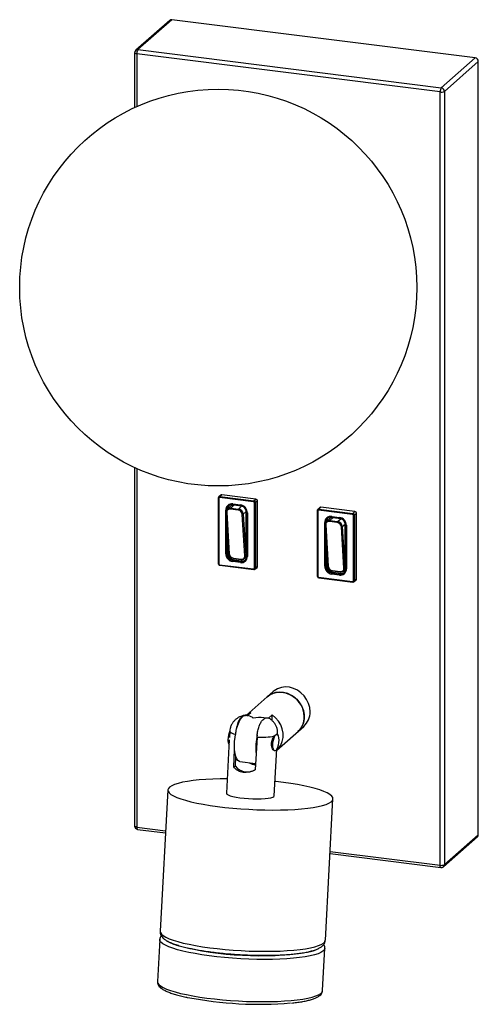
# Paper-space layout '_Dimétrica' of a CAD drawing. Header units: millimetres. Extents: x -175 to -36, y -255 to 42.
import ezdxf

# ---------------------------------------------------------------- set-up
doc = ezdxf.new("R2010")
doc.units = ezdxf.units.MM

psp = doc.layouts.new('_Dimétrica')

# ---------------------------------------------------------------- linework, layer by layer
at = {"color": 7, "linetype": 'Continuous', "lineweight": 25}
for p, q in [((-129.72, 42.21), (-139.98, 33.17)), ((-129.06, 42.41), (-139.32, 33.36)), ((-37.39, 30.86), (-129.06, 42.41)), ((-139.32, 33.36), (-47.65, 21.82)), ((-140.32, 32.42), (-140.32, 15.85)), ((-48, 20.56), (-139.67, 32.11)), ((-47.65, 21.82), (-37.39, 30.86)), ((-36.46, 29.8), (-46.71, 20.75)), ((-36.46, -204.02), (-36.46, 29.8)), ((-48, -213.26), (-48, 20.56)), ((-46.71, 20.75), (-46.71, -213.06)), ((-140.32, -92.99), (-140.32, -201.39)), ((-115.05, -102.23), (-115.05, -122.03)), ((-114.28, -101.33), (-114.9, -101.88)), ((-114.89, -101.87), (-114.9, -101.88)), ((-114.89, -102.3), (-114.89, -122.1)), ((-104.36, -103.39), (-114.65, -102.1)), ((-113.95, -101.24), (-114.56, -101.78)), ((-114.56, -101.78), (-104.28, -103.08)), ((-103.66, -102.53), (-113.95, -101.24)), ((-110.68, -104.01), (-108.34, -104.31)), ((-110.62, -104.18), (-108.28, -104.48)), ((-104.28, -103.08), (-103.66, -102.53)), ((-104.13, -123.46), (-104.13, -103.66)), ((-103.19, -103.07), (-103.81, -103.61)), ((-103.81, -103.61), (-103.81, -123.41)), ((-103.19, -122.86), (-103.19, -103.07)), ((-112.78, -119.07), (-112.78, -105.87)), ((-112.64, -106.48), (-111.87, -119)), ((-112.49, -106.57), (-111.72, -119.08)), ((-111.32, -104.7), (-112.26, -105.53)), ((-109.03, -105.87), (-111.37, -105.57)), ((-111.29, -105.26), (-110.32, -104.41)), ((-111.29, -105.26), (-108.95, -105.56)), ((-107.99, -104.7), (-110.32, -104.41)), ((-108.95, -105.56), (-107.99, -104.7)), ((-107, -119.68), (-107.77, -107.16)), ((-107.48, -107.09), (-106.58, -106.29)), ((-107.48, -107.09), (-106.71, -119.6)), ((-106.58, -119.49), (-106.58, -106.29)), ((-106.4, -106.62), (-106.4, -119.82)), ((-106.23, -106.69), (-106.23, -119.89)), ((-85.12, -106), (-85.12, -125.8)), ((-84.34, -105.11), (-84.96, -105.65)), ((-84.95, -106.08), (-84.95, -125.87)), ((-74.43, -107.17), (-84.72, -105.87)), ((-84.01, -105.01), (-84.63, -105.56)), ((-84.63, -105.56), (-74.34, -106.85)), ((-73.72, -106.31), (-84.01, -105.01)), ((-74.34, -106.85), (-73.72, -106.31)), ((-73.26, -106.84), (-73.87, -107.38)), ((-73.26, -126.64), (-73.26, -106.84)), ((-82.85, -122.84), (-82.85, -109.64)), ((-81.38, -108.47), (-82.33, -109.3)), ((-79.1, -109.64), (-81.44, -109.35)), ((-81.36, -109.03), (-80.39, -108.18)), ((-81.36, -109.03), (-79.02, -109.33)), ((-80.74, -107.78), (-78.41, -108.08)), ((-80.69, -107.95), (-78.35, -108.25)), ((-78.05, -108.47), (-80.39, -108.18)), ((-79.02, -109.33), (-78.05, -108.47)), ((-77.55, -110.86), (-76.65, -110.07)), ((-76.65, -123.26), (-76.65, -110.07)), ((-74.2, -127.23), (-74.2, -107.43)), ((-73.87, -107.38), (-73.87, -127.18)), ((-82.71, -110.25), (-81.93, -122.77)), ((-82.56, -110.34), (-81.79, -122.86)), ((-77.06, -123.45), (-77.83, -110.93)), ((-77.55, -110.86), (-76.78, -123.38)), ((-76.46, -110.39), (-76.46, -123.59)), ((-76.3, -110.47), (-76.3, -123.66)), ((-112.19, -113.68), (-112.19, -118.79)), ((-112.19, -118.79), (-112.46, -119.02)), ((-82.26, -117.46), (-82.26, -122.56)), ((-108.34, -121.75), (-110.68, -121.45)), ((-110.32, -120.91), (-110.59, -121.14)), ((-110.59, -121.14), (-108.25, -121.44)), ((-110.46, -120.38), (-108.12, -120.67)), ((-110.41, -120.5), (-108.07, -120.79)), ((-110.32, -120.91), (-107.99, -121.2)), ((-107.99, -121.2), (-108.25, -121.44)), ((-107.07, -120.51), (-106.99, -120.44)), ((-106.71, -119.6), (-106.58, -119.49)), ((-114.65, -122.37), (-104.36, -123.66)), ((-114.6, -122.54), (-104.31, -123.83)), ((-103.95, -123.73), (-103.94, -123.73)), ((-103.94, -123.73), (-103.33, -123.18)), ((-103.81, -123.41), (-103.19, -122.86)), ((-82.26, -122.56), (-82.53, -122.79)), ((-80.39, -124.68), (-80.66, -124.91)), ((-80.66, -124.91), (-78.32, -125.21)), ((-80.53, -124.15), (-78.19, -124.44)), ((-80.47, -124.27), (-78.14, -124.56)), ((-80.39, -124.68), (-78.05, -124.97)), ((-78.05, -124.97), (-78.32, -125.21)), ((-77.14, -124.28), (-77.06, -124.21)), ((-76.78, -123.38), (-76.65, -123.26)), ((-84.72, -126.14), (-74.43, -127.44)), ((-84.66, -126.31), (-74.37, -127.61)), ((-78.41, -125.52), (-80.74, -125.23)), ((-74.01, -127.5), (-73.39, -126.95)), ((-73.87, -127.18), (-73.26, -126.64)), ((-98.46, -160.75), (-106.6, -167.92)), ((-105.91, -168.12), (-106.83, -168.01)), ((-106.4, -168.07), (-105.23, -167.03)), ((-100.68, -168.75), (-101.3, -168.68)), ((-99.83, -168.75), (-98.77, -167.81)), ((-98.76, -169.51), (-98.77, -167.81)), ((-97.34, -178.42), (-89.2, -171.25)), ((-111.7, -175.33), (-112.58, -191.44)), ((-111.57, -172.78), (-111.66, -174.59)), ((-103.32, -174.53), (-103.86, -184.35)), ((-97.36, -173.69), (-97.38, -173.68)), ((-97.1, -173.86), (-97.09, -173.57)), ((-110.38, -183.49), (-110.1, -178.26)), ((-98.1, -192.22), (-97.33, -178.09)), ((-109.86, -183.26), (-109.71, -180.43)), ((-97.98, -178.65), (-97.96, -178.65)), ((-110.38, -183.49), (-109.86, -183.26)), ((-108.5, -181.91), (-103.76, -182.48)), ((-130.3, -190.48), (-132.61, -233.2)), ((-82.68, -235.9), (-80.37, -193.18)), ((-139.44, -202.39), (-131, -203.45)), ((-46.98, -213.69), (-36.73, -204.65)), ((-46.71, -213.06), (-36.46, -204.02)), ((-81.27, -209.72), (-47.77, -213.94)), ((-132.74, -235.65), (-133.44, -248.42)), ((-132.74, -235.65), (-132.74, -235.61)), ((-82.69, -235.94), (-82.68, -235.9)), ((-83.51, -251.12), (-82.82, -238.35))]:
    psp.add_line(p, q, dxfattribs=at)
at = {"color": 8, "linetype": 'Continuous', "lineweight": 25}
for p, q in [((-139.67, 32.11), (-139.67, 16.14)), ((-139.67, -93.29), (-139.67, -201.71)), ((-112.46, -109.38), (-112.46, -119.02)), ((-82.53, -113.15), (-82.53, -122.79)), ((-139.67, -201.71), (-130.97, -202.8)), ((-81.23, -209.07), (-48, -213.26))]:
    psp.add_line(p, q, dxfattribs=at)
at = {"color": 8, "linetype": 'Continuous', "lineweight": 25, "flags": 128}
for points in [[(-139.67, 32.11), (-139.85, 32.14), (-140, 32.18), (-140.13, 32.23), (-140.23, 32.28), (-140.29, 32.35), (-140.32, 32.41), (-140.32, 32.42)], [(-114.89, -102.3), (-114.93, -102.3), (-114.97, -102.29), (-115, -102.27), (-115.03, -102.26), (-115.04, -102.24), (-115.05, -102.23), (-115.05, -102.23)], [(-110.62, -104.18), (-110.62, -104.18), (-110.64, -104.17), (-110.65, -104.16), (-110.66, -104.13), (-110.67, -104.1), (-110.68, -104.06), (-110.68, -104.01)], [(-112.64, -106.48), (-112.64, -106.48), (-112.63, -106.5), (-112.62, -106.52), (-112.6, -106.53), (-112.57, -106.55), (-112.53, -106.56), (-112.49, -106.57)], [(-108.34, -104.31), (-108.34, -104.35), (-108.33, -104.39), (-108.32, -104.43), (-108.31, -104.45), (-108.3, -104.47), (-108.28, -104.48), (-108.28, -104.48)], [(-106.23, -106.69), (-106.28, -106.69), (-106.32, -106.68), (-106.35, -106.66), (-106.37, -106.65), (-106.39, -106.63), (-106.4, -106.62), (-106.4, -106.62)], [(-85.12, -106), (-85.12, -106), (-85.11, -106.02), (-85.09, -106.03), (-85.07, -106.05), (-85.04, -106.06), (-85, -106.07), (-84.95, -106.08)], [(-80.74, -107.78), (-80.74, -107.83), (-80.74, -107.87), (-80.73, -107.9), (-80.72, -107.93), (-80.71, -107.95), (-80.69, -107.95), (-80.69, -107.95)], [(-78.41, -108.08), (-78.4, -108.12), (-78.4, -108.16), (-78.39, -108.2), (-78.38, -108.22), (-78.37, -108.24), (-78.35, -108.25), (-78.35, -108.25)], [(-82.71, -110.25), (-82.71, -110.25), (-82.7, -110.27), (-82.69, -110.29), (-82.66, -110.3), (-82.63, -110.32), (-82.6, -110.33), (-82.56, -110.34)], [(-76.3, -110.47), (-76.35, -110.46), (-76.38, -110.45), (-76.42, -110.44), (-76.44, -110.42), (-76.46, -110.41), (-76.46, -110.39), (-76.46, -110.39)], [(-111.87, -119), (-111.87, -119), (-111.86, -119.02), (-111.85, -119.04), (-111.83, -119.05), (-111.8, -119.07), (-111.76, -119.08), (-111.72, -119.08)], [(-115.05, -122.03), (-115.05, -122.03), (-115.04, -122.04), (-115.03, -122.06), (-115, -122.07), (-114.97, -122.09), (-114.93, -122.1), (-114.89, -122.1)], [(-110.41, -120.5), (-110.42, -120.49), (-110.43, -120.48), (-110.44, -120.46), (-110.45, -120.44), (-110.45, -120.41), (-110.46, -120.38)], [(-108.07, -120.79), (-108.08, -120.79), (-108.09, -120.77), (-108.1, -120.76), (-108.11, -120.73), (-108.12, -120.7), (-108.12, -120.67)], [(-106.23, -119.89), (-106.28, -119.89), (-106.32, -119.88), (-106.35, -119.86), (-106.37, -119.85), (-106.39, -119.83), (-106.4, -119.82), (-106.4, -119.82)], [(-114.65, -122.37), (-114.65, -122.41), (-114.65, -122.45), (-114.64, -122.49), (-114.63, -122.51), (-114.61, -122.53), (-114.6, -122.54), (-114.6, -122.54)], [(-104.31, -123.83), (-104.31, -123.83), (-104.32, -123.83), (-104.34, -123.81), (-104.35, -123.78), (-104.36, -123.75), (-104.36, -123.71), (-104.36, -123.66)], [(-81.93, -122.77), (-81.93, -122.77), (-81.93, -122.79), (-81.91, -122.81), (-81.89, -122.82), (-81.86, -122.84), (-81.83, -122.85), (-81.79, -122.86)], [(-80.47, -124.27), (-80.49, -124.26), (-80.5, -124.25), (-80.51, -124.23), (-80.52, -124.21), (-80.52, -124.18), (-80.53, -124.15)], [(-78.14, -124.56), (-78.15, -124.56), (-78.16, -124.55), (-78.17, -124.53), (-78.18, -124.5), (-78.18, -124.47), (-78.19, -124.44)], [(-76.46, -123.59), (-76.46, -123.59), (-76.46, -123.61), (-76.44, -123.62), (-76.42, -123.64), (-76.38, -123.65), (-76.35, -123.66), (-76.3, -123.66)], [(-85.12, -125.8), (-85.12, -125.8), (-85.11, -125.82), (-85.09, -125.83), (-85.07, -125.84), (-85.04, -125.86), (-85, -125.87), (-84.95, -125.87)], [(-84.66, -126.31), (-84.67, -126.31), (-84.68, -126.3), (-84.69, -126.28), (-84.71, -126.26), (-84.71, -126.22), (-84.72, -126.18), (-84.72, -126.14)], [(-74.37, -127.61), (-74.38, -127.61), (-74.39, -127.6), (-74.4, -127.58), (-74.42, -127.55), (-74.42, -127.52), (-74.43, -127.48), (-74.43, -127.44)], [(-109.85, -173.73), (-110.34, -173.59), (-110.76, -173.44), (-111.09, -173.29), (-111.34, -173.14), (-111.5, -172.98), (-111.56, -172.83), (-111.57, -172.78)], [(-97.09, -173.57), (-97.11, -173.66), (-97.19, -173.77)], [(-139.67, -201.71), (-139.85, -201.68), (-140, -201.64), (-140.13, -201.59), (-140.23, -201.53), (-140.29, -201.47), (-140.32, -201.41), (-140.32, -201.39)], [(-139.67, -201.71), (-139.66, -201.88), (-139.64, -202.04), (-139.61, -202.18), (-139.57, -202.28), (-139.51, -202.35), (-139.45, -202.39), (-139.44, -202.39)], [(-47.77, -213.94), (-47.78, -213.93), (-47.84, -213.9), (-47.9, -213.83), (-47.94, -213.73), (-47.97, -213.59), (-47.99, -213.43), (-48, -213.26)], [(-132.61, -233.2), (-132.53, -233.61), (-132.22, -234.06), (-131.67, -234.53), (-130.89, -234.99), (-129.88, -235.45), (-128.66, -235.9), (-127.24, -236.34), (-125.63, -236.76), (-123.85, -237.15), (-121.91, -237.53), (-119.83, -237.87), (-117.63, -238.18), (-115.34, -238.46), (-112.98, -238.7), (-110.56, -238.9), (-108.12, -239.06), (-105.67, -239.18), (-103.24, -239.25), (-100.85, -239.27), (-98.53, -239.25), (-96.3, -239.18), (-94.17, -239.07), (-92.18, -238.92), (-90.33, -238.72), (-88.65, -238.49), (-87.16, -238.21), (-85.86, -237.9), (-84.77, -237.56), (-83.9, -237.19), (-83.26, -236.79), (-82.85, -236.38), (-82.69, -235.94)], [(-82.82, -238.35), (-82.82, -238.4), (-82.99, -238.83), (-83.39, -239.25), (-84.03, -239.65), (-84.9, -240.02), (-85.99, -240.36), (-87.29, -240.67), (-88.78, -240.94), (-90.46, -241.18), (-92.31, -241.37), (-94.3, -241.53), (-96.43, -241.64), (-98.66, -241.7), (-100.99, -241.73), (-103.37, -241.7), (-105.8, -241.63), (-108.25, -241.52), (-110.7, -241.36), (-113.11, -241.16), (-115.48, -240.92), (-117.77, -240.64), (-119.96, -240.33), (-122.04, -239.98), (-123.98, -239.61), (-125.76, -239.21), (-127.37, -238.79), (-128.8, -238.35), (-130.02, -237.9), (-131.02, -237.44), (-131.8, -236.98), (-132.35, -236.52), (-132.67, -236.06), (-132.74, -235.65)], [(-133.44, -248.42), (-133.36, -248.83), (-133.04, -249.29), (-132.49, -249.75), (-131.71, -250.21), (-130.71, -250.67), (-129.49, -251.12), (-128.06, -251.56), (-126.45, -251.98), (-124.67, -252.37), (-122.73, -252.75), (-120.65, -253.09), (-118.46, -253.41), (-116.17, -253.68), (-113.8, -253.92), (-111.39, -254.12), (-108.94, -254.28), (-106.49, -254.4), (-104.06, -254.47), (-101.68, -254.49), (-99.35, -254.47), (-97.12, -254.41), (-95, -254.29), (-93, -254.14), (-91.15, -253.94), (-89.48, -253.71), (-87.98, -253.43), (-86.68, -253.12), (-85.59, -252.78), (-84.72, -252.41), (-84.08, -252.02), (-83.68, -251.6), (-83.51, -251.16), (-83.51, -251.12)]]:
    psp.add_lwpolyline(points, dxfattribs=at)
at = {"color": 7, "linetype": 'Continuous', "lineweight": 25, "flags": 128}
for points in [[(-112.63, -106.44), (-112.64, -106.46), (-112.64, -106.48)], [(-108.28, -104.48), (-108.27, -104.48), (-108.25, -104.47)], [(-106.4, -106.62), (-106.39, -106.6), (-106.38, -106.59)], [(-78.35, -108.25), (-78.33, -108.25), (-78.32, -108.24)], [(-82.69, -110.21), (-82.7, -110.23), (-82.71, -110.25)], [(-76.46, -110.39), (-76.46, -110.37), (-76.45, -110.36)], [(-87.29, -166.82), (-87.41, -165.56), (-87.76, -164.31), (-88.33, -163.12), (-89.1, -162.04), (-90.04, -161.1), (-91.11, -160.34), (-92.29, -159.78), (-93.52, -159.44), (-94.77, -159.35), (-95.98, -159.49), (-97.11, -159.87), (-98.12, -160.47), (-98.46, -160.75)], [(-89.05, -168.38), (-89.17, -167.12), (-89.52, -165.87), (-90.09, -164.68), (-90.86, -163.6), (-91.8, -162.66), (-92.88, -161.9), (-94.06, -161.34), (-95.29, -161), (-96.53, -160.91), (-97.74, -161.05), (-98.88, -161.43), (-99.89, -162.03), (-100.23, -162.31)], [(-100.23, -162.31), (-99.43, -161.72), (-98.36, -161.22), (-97.18, -160.95), (-95.95, -160.92), (-94.71, -161.13), (-93.5, -161.57), (-92.36, -162.23), (-91.34, -163.08), (-90.48, -164.09), (-89.8, -165.23), (-89.33, -166.45), (-89.09, -167.71), (-89.08, -168.97), (-89.31, -170.17), (-89.77, -171.28), (-90.43, -172.26), (-90.97, -172.81)], [(-108.5, -181.91), (-108.67, -181.87), (-109.08, -181.6), (-109.44, -181.09), (-109.73, -180.36), (-109.95, -179.44), (-110.09, -178.35), (-110.14, -177.15), (-110.11, -175.86), (-109.98, -174.55), (-109.77, -173.24), (-109.49, -172), (-109.14, -170.87), (-108.74, -169.88), (-108.3, -169.08), (-107.84, -168.49), (-107.37, -168.12), (-106.91, -168.01), (-106.83, -168.01)], [(-105.23, -167.03), (-106.25, -167.64), (-106.6, -167.92)], [(-97.34, -178.42), (-96.82, -177.9), (-96.14, -176.92), (-95.68, -175.8), (-95.45, -174.59), (-95.45, -173.32), (-95.7, -172.05), (-96.17, -170.82), (-96.86, -169.68), (-97.74, -168.66), (-98.77, -167.81)], [(-98.54, -176.95), (-98.5, -176.18), (-98.38, -175.41), (-98.19, -174.72), (-97.95, -174.16), (-97.67, -173.81), (-97.4, -173.68), (-97.15, -173.8), (-96.95, -174.15), (-96.82, -174.7), (-96.78, -175.39), (-96.81, -176.15), (-96.94, -176.92), (-97.13, -177.62), (-97.37, -178.17), (-97.65, -178.53), (-97.92, -178.65), (-98.17, -178.53), (-98.37, -178.18), (-98.5, -177.64), (-98.54, -176.95)], [(-112.34, -187.11), (-114.45, -187.13), (-116.69, -187.2), (-118.81, -187.31), (-120.81, -187.46), (-122.65, -187.66), (-124.33, -187.89), (-125.83, -188.17), (-127.13, -188.48), (-128.22, -188.82), (-129.09, -189.19), (-129.73, -189.59), (-130.13, -190), (-130.3, -190.44), (-130.22, -190.89), (-129.91, -191.35), (-129.36, -191.81), (-128.58, -192.27), (-127.57, -192.73), (-126.35, -193.18), (-124.93, -193.62), (-123.32, -194.04), (-121.53, -194.44), (-119.59, -194.81), (-117.52, -195.15), (-115.32, -195.47), (-113.03, -195.75), (-110.67, -195.99), (-108.25, -196.19), (-105.81, -196.34), (-103.36, -196.46), (-100.93, -196.53), (-98.54, -196.55), (-96.22, -196.53), (-93.98, -196.47), (-91.86, -196.36), (-89.87, -196.2), (-88.02, -196.01), (-86.34, -195.77), (-84.84, -195.5), (-83.54, -195.19), (-82.46, -194.84), (-81.59, -194.47), (-80.95, -194.08), (-80.54, -193.66), (-80.38, -193.22), (-80.38, -193.22)], [(-80.38, -193.22), (-80.45, -192.77), (-80.76, -192.32), (-81.31, -191.85), (-82.1, -191.39), (-83.1, -190.93), (-84.32, -190.48), (-85.74, -190.05), (-87.35, -189.63), (-89.14, -189.23), (-91.08, -188.85), (-93.16, -188.51), (-95.35, -188.2), (-97.64, -187.92), (-97.86, -187.89)], [(-112.58, -191.44), (-112.58, -191.47), (-112.44, -191.72), (-112.06, -191.97), (-111.45, -192.22), (-110.63, -192.45), (-109.63, -192.67), (-108.49, -192.85), (-107.23, -193), (-105.92, -193.11), (-104.58, -193.18), (-103.27, -193.2), (-102.03, -193.18), (-100.9, -193.1), (-99.93, -192.99), (-99.14, -192.84), (-98.55, -192.65)], [(-98.55, -192.65), (-98.2, -192.43), (-98.1, -192.22)]]:
    psp.add_lwpolyline(points, dxfattribs=at)
at = {"color": 7, "linetype": 'Continuous', "lineweight": 25}
psp.add_circle((-115.05, -38.57), 60, dxfattribs=at)
for centre, radius, start, end in [((-129.18, 41.58), 0.834, 81.8416, 130.6612), ((-139.32, 32.42), 1, 131.4096, 180), ((-137.71, 32.23), 1.97, 144.9309, 183.5931), ((-37.55, 29.78), 1.09, 1.0587, 81.7605), ((-46.03, 20.68), 1.97, 144.9309, 183.5931), ((-47.8, 20.73), 1.09, 1.0587, 81.7605), ((-47.63, 22.49), 1.97, 259.2261, 297.8883), ((-114.68, -102.3), 0.203, 81.3986, 181.4206), ((-114.16, -102.07), 0.492, 144.9309, 183.5931), ((-114.01, -101.65), 0.417, 81.8416, 130.6612), ((-110.95, -105.82), 1.83, 81.3986, 181.4206), ((-110.83, -105.78), 1.63, 81.3567, 179.4978), ((-103.87, -103.36), 0.492, 144.9309, 183.5931), ((-104.4, -103.66), 0.273, 1.0587, 81.7605), ((-104.35, -103.62), 0.546, 1.0587, 81.7605), ((-104.04, -103.18), 0.492, 259.2261, 297.8883), ((-103.73, -103.08), 0.546, 1.0587, 81.7605), ((-111.5, -106.37), 1.13, 79.416, 183.4032), ((-111.55, -106.5), 0.943, 78.833, 183.9863), ((-110.52, -105.55), 1.67, 138.4202, 177.0638), ((-110.91, -105.52), 0.463, 145.5905, 186.3133), ((-110.5, -105.65), 1.25, 81.8416, 130.6612), ((-108.57, -105.82), 0.463, 145.5905, 186.3133), ((-109.22, -107.32), 1.46, 6.2011, 82.567), ((-109.18, -107.25), 1.71, 5.4458, 82.4352), ((-108.69, -106.74), 2.46, 1.0587, 81.7605), ((-108.56, -106.63), 2.18, 1.0587, 81.7605), ((-108.22, -106.32), 1.64, 1.0587, 81.7605), ((-107.7, -106.82), 0.345, 259.1302, 310.1362), ((-84.75, -106.07), 0.203, 81.3986, 181.4206), ((-84.23, -105.84), 0.492, 144.9309, 183.5931), ((-84.07, -105.42), 0.417, 81.8416, 130.6612), ((-73.94, -107.13), 0.492, 144.9309, 183.5931), ((-74.47, -107.44), 0.273, 1.0587, 81.7605), ((-74.42, -107.39), 0.546, 1.0587, 81.7605), ((-73.8, -106.85), 0.546, 1.0587, 81.7605), ((-81.02, -109.59), 1.83, 81.3986, 181.4206), ((-81.57, -110.14), 1.13, 79.416, 183.4032), ((-81.62, -110.27), 0.943, 78.833, 183.9863), ((-80.9, -109.55), 1.63, 81.3567, 179.4978), ((-80.59, -109.33), 1.67, 138.4202, 177.0638), ((-80.98, -109.3), 0.463, 145.5905, 186.3133), ((-80.57, -109.42), 1.25, 81.8416, 130.6612), ((-78.64, -109.59), 0.463, 145.5905, 186.3133), ((-79.29, -111.09), 1.46, 6.2011, 82.567), ((-79.25, -111.02), 1.71, 5.4458, 82.4352), ((-78.76, -110.51), 2.46, 1.0587, 81.7605), ((-78.63, -110.4), 2.18, 1.0587, 81.7605), ((-78.29, -110.1), 1.64, 1.0587, 81.7605), ((-74.1, -106.95), 0.492, 259.2261, 297.8883), ((-77.77, -110.59), 0.345, 259.1302, 310.1362), ((-112.69, -118.58), 0.492, 259.2261, 297.8883), ((-110.33, -119.02), 2.46, 181.0587, 261.7605), ((-110.28, -118.98), 2.18, 181.0587, 261.7605), ((-110.01, -118.75), 2.18, 181.0587, 261.7605), ((-110.16, -118.79), 1.71, 185.4458, 262.4352), ((-110.27, -118.93), 1.46, 186.2304, 262.5378), ((-110.19, -121.42), 0.492, 144.9309, 183.5931), ((-108.07, -119.94), 1.83, 261.3986, 1.4206), ((-107.85, -121.72), 0.492, 144.9309, 183.5931), ((-108.01, -119.83), 1.63, 261.3986, 1.4206), ((-107.94, -119.75), 0.943, 258.833, 3.9863), ((-108.07, -120.76), 0.0338, 265.1348, 317.9516), ((-107.83, -119.67), 1.12, 259.234, 3.5853), ((-107.75, -119.54), 1.68, 261.9386, 304.3352), ((-106.93, -119.34), 0.345, 259.1302, 310.1362), ((-107.83, -119.51), 1.25, 312.158, 0.9777), ((-114.61, -122.1), 0.273, 181.0587, 261.7605), ((-104.33, -123.46), 0.203, 261.3986, 1.4206), ((-104.04, -122.97), 0.492, 259.2261, 297.8883), ((-103.61, -122.87), 0.417, 312.158, 0.9777), ((-82.76, -122.36), 0.492, 259.2261, 297.8883), ((-80.39, -122.79), 2.46, 181.0587, 261.7605), ((-80.34, -122.75), 2.18, 181.0587, 261.7605), ((-80.08, -122.52), 2.18, 181.0587, 261.7605), ((-80.22, -122.57), 1.71, 185.4458, 262.4352), ((-80.34, -122.7), 1.46, 186.2304, 262.5378), ((-80.25, -125.2), 0.492, 144.9309, 183.5931), ((-78.13, -123.71), 1.83, 261.3986, 1.4206), ((-78.07, -123.6), 1.63, 261.3986, 1.4206), ((-78, -123.52), 0.943, 258.833, 3.9863), ((-78.13, -124.53), 0.0338, 265.1348, 317.9516), ((-77.9, -123.45), 1.12, 259.234, 3.5853), ((-77.82, -123.31), 1.68, 261.9386, 304.3352), ((-77.9, -123.29), 1.25, 312.158, 0.9777), ((-77, -123.11), 0.345, 259.1302, 310.1362), ((-84.68, -125.87), 0.273, 181.0587, 261.7605), ((-77.91, -125.49), 0.492, 144.9309, 183.5931), ((-74.4, -127.23), 0.203, 261.3986, 1.4206), ((-74.1, -126.75), 0.492, 259.2261, 297.8883), ((-73.67, -126.64), 0.417, 312.158, 0.9777), ((-106.32, -171.03), 2.94, 51.0866, 81.8652), ((-102.64, -180.13), 11.53, 83.3193, 99.1578), ((-94.87, -168.49), 5.82, 312.0831, 1.0526), ((-93.1, -166.93), 5.82, 312.0831, 1.0526), ((-105.96, -175.18), 6.15, 155.0409, 181.3073), ((-109.34, -175.53), 2.78, 175.653, 208.1762), ((-84.94, -177.71), 18.75, 167.9061, 185.6345), ((-102.16, -153.5), 21.06, 266.8256, 281.2917), ((-106.26, -180.52), 4.53, 217.2877, 299.0638), ((-101.4, -173.9), 9.38, 242.9284, 255.2805), ((-139.32, -201.39), 1, 180, 262.8192), ((-37.29, -204.03), 0.834, 312.158, 0.9777), ((-47.63, -211.32), 1.97, 259.2261, 297.8883), ((-47.65, -212.94), 1, 262.8192, 311.4096), ((-102.63, -140.7), 99.91, 255.7532, 278.3948), ((-102.62, -141.74), 113.55, 258.9968, 274.7718)]:
    psp.add_arc(centre, radius, start, end, dxfattribs=at)
at = {"color": 8, "linetype": 'Continuous', "lineweight": 25}
for centre, radius, start, end in [((-139.43, 32.54), 0.834, 81.8416, 130.6612), ((-114.62, -102.2), 0.418, 81.8625, 129.2234), ((-112.69, -105.25), 0.623, 261.9002, 287.6631), ((-84.69, -105.97), 0.415, 81.7264, 131.8313), ((-82.76, -109.06), 0.591, 261.1942, 288.3691), ((-104.22, -123.42), 0.417, 312.158, 0.9777), ((-74.29, -127.19), 0.417, 313.2266, 0.9622), ((-47.54, -213.08), 0.834, 312.158, 0.9777), ((-123.19, -223.17), 14.92, 239.8051, 254.3107), ((-89.99, -227.98), 11.72, 279.5509, 296.5968)]:
    psp.add_arc(centre, radius, start, end, dxfattribs=at)
at = {"color": 7, "linetype": 'Continuous', "lineweight": 25}
for points, knots in [([(-114.88, -101.88), (-114.92, -101.91), (-114.99, -101.98), (-115.04, -102.11), (-115.05, -102.19), (-115.05, -102.23)], [0, 0, 0, 0, 0.335407, 0.762998, 1, 1, 1, 1]), ([(-84.96, -105.66), (-84.99, -105.69), (-85.06, -105.75), (-85.11, -105.88), (-85.11, -105.97), (-85.12, -106)], [0, 0, 0, 0, 0.30421, 0.751873, 1, 1, 1, 1]), ([(-115.05, -122.03), (-115.04, -122.09), (-115.03, -122.21), (-114.92, -122.37), (-114.78, -122.5), (-114.65, -122.52), (-114.6, -122.54)], [0, 0, 0, 0, 0.250626, 0.499161, 0.757242, 1, 1, 1, 1]), ([(-104.31, -123.83), (-104.25, -123.84), (-104.14, -123.84), (-104.01, -123.79), (-103.97, -123.74), (-103.96, -123.73)], [0, 0, 0, 0, 0.450683, 0.889335, 1, 1, 1, 1]), ([(-85.12, -125.8), (-85.11, -125.86), (-85.09, -125.98), (-84.99, -126.14), (-84.84, -126.27), (-84.72, -126.3), (-84.66, -126.31)], [0, 0, 0, 0, 0.250626, 0.499161, 0.757242, 1, 1, 1, 1]), ([(-74.37, -127.61), (-74.32, -127.61), (-74.2, -127.61), (-74.07, -127.56), (-74.02, -127.5), (-74.01, -127.49)], [0, 0, 0, 0, 0.4303317, 0.8491756, 1, 1, 1, 1]), ([(-107.01, -167.92), (-107.04, -167.92), (-107.34, -167.96), (-107.87, -168.11), (-108.63, -168.41), (-109.36, -168.82), (-110.05, -169.39), (-110.66, -170.09), (-111.14, -170.93), (-111.47, -171.84), (-111.53, -172.47), (-111.56, -172.78)], [0, 0, 0, 0, 0.011932, 0.136139, 0.244206, 0.359698, 0.481706, 0.609368, 0.741024, 0.874994, 1, 1, 1, 1]), ([(-106.37, -168.05), (-106.41, -168.01), (-106.57, -167.85), (-106.93, -167.89), (-107.39, -168.01), (-107.87, -168.29), (-108.41, -168.8), (-108.99, -169.73), (-109.49, -171.16), (-109.77, -172.59), (-109.83, -173.43), (-109.85, -173.73)], [0, 0, 0, 0, 0.030652, 0.142299, 0.25422, 0.370522, 0.486495, 0.636597, 0.787589, 0.921908, 1, 1, 1, 1]), ([(-103.32, -174.53), (-103.32, -174.48), (-103.29, -173.95), (-103.16, -172.9), (-102.82, -171.5), (-102.35, -170.31), (-101.83, -169.51), (-101.31, -169.04), (-100.83, -168.77), (-100.35, -168.65), (-99.99, -168.6), (-99.84, -168.76), (-99.82, -168.78)], [0, 0, 0, 0, 0.0116889, 0.1352749, 0.2590285, 0.3863851, 0.5231016, 0.6344304, 0.7482117, 0.8663361, 0.9867712, 1, 1, 1, 1]), ([(-97.09, -173.56), (-97.09, -173.23), (-97.09, -172.57), (-97.33, -171.63), (-97.71, -170.79), (-98.2, -170.08), (-98.76, -169.49), (-99.31, -169.05), (-99.68, -168.84), (-99.84, -168.76)], [0, 0, 0, 0, 0.170456, 0.335723, 0.49039, 0.636268, 0.774585, 0.906615, 1, 1, 1, 1]), ([(-97.77, -178.59), (-97.78, -178.6), (-97.88, -178.7), (-98.12, -178.63), (-98.46, -178.37), (-98.77, -177.83), (-98.97, -177.1), (-98.97, -176.28), (-98.78, -175.48), (-98.45, -174.72), (-98.18, -174.35), (-98.04, -174.15)], [0, 0, 0, 0, 0.0163607, 0.1350129, 0.2536505, 0.3779079, 0.5058321, 0.629033, 0.7462669, 0.8656551, 1, 1, 1, 1]), ([(-97.23, -173.8), (-97.26, -173.74), (-97.3, -173.7), (-97.4, -173.67), (-97.47, -173.68), (-97.61, -173.74), (-97.69, -173.8), (-97.85, -173.94), (-97.94, -174.04), (-98.04, -174.15)], [0, 0, 0, 0, 0.25, 0.25, 0.5, 0.5, 0.75, 0.75, 1, 1, 1, 1]), ([(-103.86, -184.35), (-104.14, -184.51), (-104.43, -184.65), (-105.02, -184.89), (-105.33, -184.99), (-105.96, -185.13), (-106.27, -185.18), (-106.73, -185.2), (-106.89, -185.2), (-107.2, -185.19), (-107.35, -185.18), (-107.81, -185.12), (-108.09, -185.05), (-108.65, -184.86), (-108.91, -184.74), (-109.64, -184.31), (-110.05, -183.93), (-110.38, -183.49)], [0, 0, 0, 0, 0.125, 0.125, 0.25, 0.25, 0.375, 0.375, 0.4375, 0.4375, 0.5, 0.5, 0.625, 0.625, 0.75, 0.75, 1, 1, 1, 1]), ([(-104.42, -182.4), (-104.4, -182.42), (-104.2, -182.53), (-103.97, -182.57), (-103.76, -182.61)], [0, 0, 0, 0, 0.10187, 1, 1, 1, 1]), ([(-132.27, -234.53), (-132.36, -234.63), (-132.56, -234.89), (-132.7, -235.27), (-132.73, -235.52), (-132.74, -235.56)], [0, 0, 0, 0, 0.372463, 0.875901, 1, 1, 1, 1]), ([(-132.59, -233.2), (-132.6, -233.38), (-132.61, -233.8), (-132.38, -234.4), (-132.01, -234.96), (-131.49, -235.48), (-130.77, -235.99), (-129.8, -236.5), (-128.6, -237), (-127.23, -237.46), (-125.72, -237.89), (-124.06, -238.29), (-122.28, -238.65), (-120.37, -239), (-118.36, -239.31), (-116.26, -239.58), (-114.09, -239.83), (-111.86, -240.04), (-109.59, -240.21), (-107.31, -240.34), (-105.03, -240.43), (-102.78, -240.48), (-100.57, -240.49), (-98.42, -240.46), (-96.35, -240.39), (-94.38, -240.27), (-92.53, -240.12), (-90.8, -239.92), (-89.21, -239.69), (-87.78, -239.41), (-86.49, -239.09), (-85.36, -238.71), (-84.43, -238.28), (-83.71, -237.81), (-83.19, -237.28), (-82.83, -236.69), (-82.74, -236.23), (-82.69, -236.01)], [0, 0, 0, 0, 0.015458, 0.034767, 0.054941, 0.078051, 0.10629, 0.139634, 0.173057, 0.205208, 0.236584, 0.267515, 0.298176, 0.328666, 0.359042, 0.389342, 0.419589, 0.449802, 0.479994, 0.510174, 0.540352, 0.570536, 0.600733, 0.630953, 0.661211, 0.691522, 0.721909, 0.752407, 0.783067, 0.813973, 0.845269, 0.877213, 0.910275, 0.938916, 0.961377, 0.981155, 1, 1, 1, 1]), ([(-82.83, -238.35), (-82.82, -238.32), (-82.78, -238.09), (-82.89, -237.65), (-83.07, -237.33), (-83.16, -237.18)], [0, 0, 0, 0, 0.073455, 0.560375, 1, 1, 1, 1]), ([(-133.43, -248.39), (-133.43, -248.54), (-133.43, -248.89), (-133.24, -249.41), (-132.88, -249.93), (-132.34, -250.42), (-131.59, -250.92), (-130.59, -251.41), (-129.39, -251.88), (-128.04, -252.32), (-126.51, -252.73), (-125.31, -253.03), (-124.58, -253.17), (-124.45, -253.2)], [0, 0, 0, 0, 0.052503, 0.12826, 0.208008, 0.300982, 0.411779, 0.529883, 0.644682, 0.75687, 0.867527, 0.977273, 1, 1, 1, 1]), ([(-92.94, -254.9), (-92.42, -254.85), (-91.32, -254.73), (-89.8, -254.5), (-88.37, -254.23), (-87.11, -253.92), (-86.01, -253.56), (-85.08, -253.15), (-84.37, -252.7), (-83.88, -252.18), (-83.58, -251.67), (-83.54, -251.3), (-83.52, -251.14)], [0, 0, 0, 0, 0.096829, 0.20675, 0.317228, 0.428575, 0.541335, 0.656478, 0.775422, 0.863795, 0.940558, 1, 1, 1, 1])]:
    psp.add_open_spline(points, degree=3, knots=knots, dxfattribs=at)

doc.saveas('drawing.dxf')
